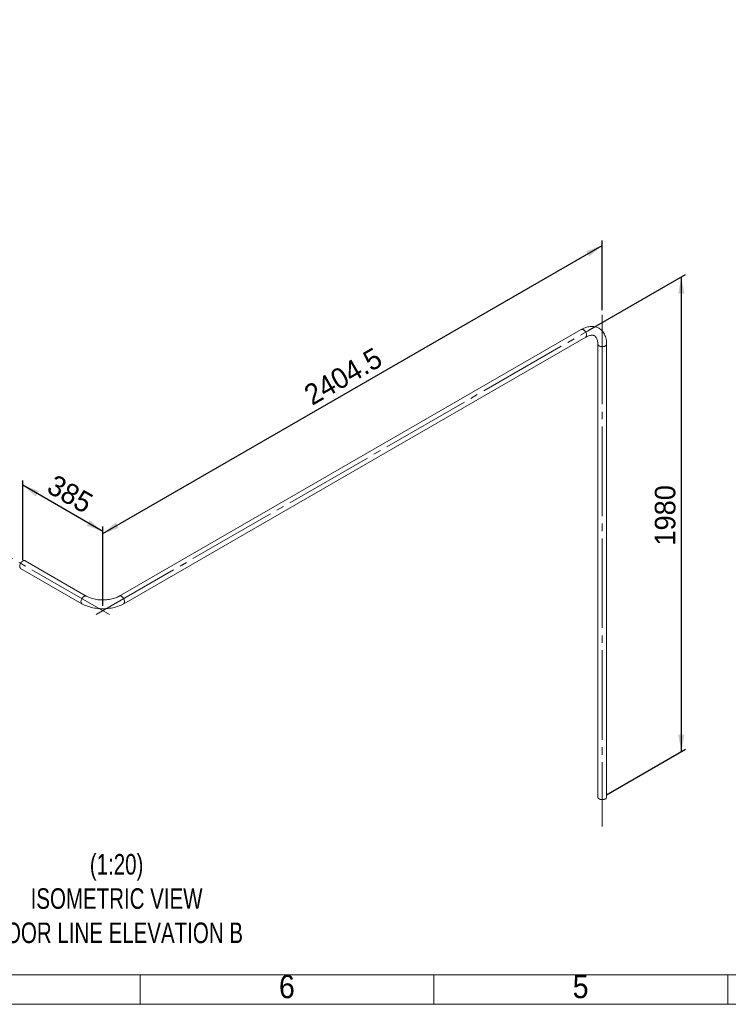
# Paper-space layout 'Hoja2' of a CAD drawing. Header units: millimetres. Extents: x 300 to 16757, y 100 to 11782.
# Tile 5 of 17: x 10100 to 12512, y 100 to 3455. Entities that reach past the tile are written whole.
import ezdxf

# ---------------------------------------------------------------- set-up
doc = ezdxf.new("R2010")
doc.units = ezdxf.units.MM
doc.linetypes.add('SLD-Centrada-trazos-largos', pattern=[19.05, 15.24, -1.27, 1.27, -1.27])
doc.linetypes.add('SLD-Continua', pattern=[0])
doc.layers.add('COTAS', color=1, linetype='SLD-Continua')
doc.styles.add('SLDTEXTSTYLE3', font='GOTHIC.TTF', dxfattribs={"width": 0.913})
doc.styles.add('SLDTEXTSTYLE6', font='ARIALN.TTF', dxfattribs={"width": 0.87})
doc.styles.add('SLDTEXTSTYLE8', font='ARIAL.TTF', dxfattribs={"width": 0.948})
doc.dimstyles.new('SLDDIMSTYLE2', dxfattribs={"dimtxt": 70, "dimasz": 70, "dimexe": 0, "dimexo": 0.0625, "dimgap": 17.5, "dimtad": 1, "dimlfac": 0.666667, "dimrnd": 1e-09, "dimzin": 12, "dimdsep": 46, "dimtxsty": 'SLDTEXTSTYLE8', "dimsah": 1, "dimcen": 0.09, "dimadec": 0, "dimazin": 3, "dimtfac": 1, "dimtofl": 0, "dimtmove": 0, "dimatfit": 3, "dimfxl": 1, "dimfrac": 2, "dimtolj": 1, "dimtzin": 12, "dimarcsym": 0})

# ---------------------------------------------------------------- blocks, each defined once
blk = doc.blocks.new('_D_5')
at = {"layer": 'COTAS', "ltscale": 20}
for p, q in [((10382.4, 1703.8), (12082.7, 2685.4)), ((12082.7, 2465.4), (12082.7, 2701.7)), ((10382.4, 1457.4), (10382.4, 1720.2))]:
    blk.add_line(p, q, dxfattribs=at)
for points in [[(12082.7, 2685.4), (12027.8, 2666.1), (12038.6, 2647.5)], [(10382.4, 1703.8), (10437.3, 1723.1), (10426.6, 1741.7)]]:
    blk.add_solid(points, dxfattribs=at)
at = {"layer": 'COTAS', "ltscale": 20, "insert": (11060.1, 2199.2), "char_height": 70, "attachment_point": 1, "rotation": 29.9973, "style": 'SLDTEXTSTYLE8'}
blk.add_mtext('2404.5', dxfattribs=at)
blk = doc.blocks.new('_D_6')
at = {"layer": 'COTAS', "ltscale": 20}
for p, q in [((12033.2, 2394), (12366.1, 2586.2)), ((12352, 2578), (12352, 961.3)), ((12096.8, 814), (12366.1, 969.5))]:
    blk.add_line(p, q, dxfattribs=at)
for points in [[(12352, 2578), (12341.2, 2520.9), (12362.7, 2520.9)], [(12352, 961.3), (12362.7, 1018.4), (12341.2, 1018.4)]]:
    blk.add_solid(points, dxfattribs=at)
at = {"layer": 'COTAS', "ltscale": 20, "insert": (12261.7, 1662.7), "char_height": 70, "attachment_point": 1, "rotation": 90, "style": 'SLDTEXTSTYLE8'}
blk.add_mtext('1980', dxfattribs=at)
blk = doc.blocks.new('_D_7')
at = {"layer": 'COTAS', "ltscale": 20}
for p, q in [((10110.2, 1614.5), (10110.2, 1884.6)), ((10382.4, 1711.2), (10110.2, 1868.3)), ((10382.4, 1457.4), (10382.4, 1727.5))]:
    blk.add_line(p, q, dxfattribs=at)
for points in [[(10110.2, 1868.3), (10154.3, 1830.4), (10165.1, 1849.1)], [(10382.4, 1711.2), (10338.3, 1749.1), (10327.6, 1730.4)]]:
    blk.add_solid(points, dxfattribs=at)
at = {"layer": 'COTAS', "ltscale": 20, "insert": (10222, 1908), "char_height": 70, "attachment_point": 1, "rotation": 330.0027, "style": 'SLDTEXTSTYLE8'}
blk.add_mtext('385', dxfattribs=at)

psp = doc.layouts.new('Hoja2')

# ---------------------------------------------------------------- linework, layer by layer
at = {"color": 7, "linetype": 'SLD-Continua', "lineweight": 18, "ltscale": 20}
for p, q in [((12011.543, 2398.833), (10438.584, 1490.783)), ((10453.582, 1464.802), (12026.541, 2372.852)), ((12067.682, 2349.092), (12067.682, 805.83)), ((12097.682, 805.83), (12097.682, 2349.092)), ((10326.303, 1490.783), (10117.707, 1611.204)), ((10102.708, 1585.222), (10311.304, 1464.802)), ((16620, 200), (400, 200)), ((10510, 200), (10510, 100)), ((11510, 200), (11510, 100)), ((13020, 200), (12320, 200)), ((12510, 200), (12510, 100)), ((16720, 100), (300, 100))]:
    psp.add_line(p, q, dxfattribs=at)
at = {"color": 7, "linetype": 'SLD-Continua', "lineweight": 18, "ltscale": 20, "flags": 128}
for points in [[(12097.682, 2349.092), (12097.645, 2351.776), (12097.38, 2356.695), (12096.856, 2361.499), (12096.07, 2366.165), (12095.021, 2370.671), (12093.713, 2374.997), (12092.149, 2379.122), (12090.338, 2383.027), (12088.292, 2386.694), (12086.021, 2390.11), (12083.541, 2393.263), (12080.865, 2396.147), (12078.007, 2398.757), (12074.979, 2401.088), (12071.794, 2403.14), (12068.463, 2404.909), (12064.997, 2406.394), (12061.406, 2407.594), (12057.7, 2408.505), (12053.884, 2409.127), (12049.966, 2409.457), (12045.953, 2409.492), (12041.852, 2409.228), (12037.674, 2408.662), (12033.429, 2407.792), (12029.132, 2406.617), (12024.8, 2405.141), (12020.448, 2403.367), (12016.095, 2401.302), (12011.543, 2398.833)], [(12011.543, 2398.833), (12011.687, 2398.914), (12012.94, 2399.383), (12014.336, 2399.536), (12015.842, 2399.367), (12017.423, 2398.882), (12019.042, 2398.091)], [(12011.544, 2398.834), (12012.294, 2399.188), (12013.622, 2399.5), (12015.077, 2399.492), (12016.625, 2399.164), (12018.23, 2398.523), (12019.854, 2397.586), (12021.459, 2396.373), (12023.007, 2394.914), (12024.462, 2393.242), (12025.79, 2391.396), (12026.96, 2389.42), (12027.945, 2387.361), (12028.721, 2385.266), (12029.269, 2383.184), (12029.579, 2381.165), (12029.641, 2379.255), (12029.455, 2377.5), (12029.024, 2375.94), (12028.36, 2374.612), (12027.477, 2373.548), (12026.541, 2372.852)], [(12019.042, 2398.091), (12020.661, 2397.012), (12022.242, 2395.672), (12023.748, 2394.102), (12025.144, 2392.338), (12026.397, 2390.422), (12027.477, 2388.398), (12028.36, 2386.315), (12029.024, 2384.22), (12029.455, 2382.163), (12029.641, 2380.193), (12029.579, 2378.355), (12029.269, 2376.693), (12028.721, 2375.245), (12027.945, 2374.045), (12026.96, 2373.122), (12026.541, 2372.852)], [(12026.541, 2372.852), (12028.165, 2373.76), (12031.215, 2375.306), (12034.176, 2376.602), (12037.032, 2377.65), (12039.766, 2378.456), (12042.366, 2379.028), (12044.823, 2379.376), (12047.132, 2379.511), (12049.295, 2379.445), (12051.325, 2379.184), (12053.242, 2378.724), (12055.083, 2378.046), (12056.886, 2377.101), (12058.662, 2375.827), (12060.099, 2374.479), (12061.388, 2372.965), (12062.558, 2371.27), (12063.722, 2369.182), (12064.744, 2366.882), (12065.625, 2364.364), (12066.361, 2361.629), (12066.944, 2358.678), (12067.364, 2355.519), (12067.612, 2352.161), (12067.682, 2349.092)], [(12067.682, 2349.08), (12067.75, 2348.264), (12068.144, 2346.958), (12068.879, 2345.702), (12069.937, 2344.525), (12071.294, 2343.456), (12072.918, 2342.518), (12074.771, 2341.735), (12076.809, 2341.124), (12078.985, 2340.7), (12081.247, 2340.473), (12083.543, 2340.447), (12085.819, 2340.624), (12088.021, 2341), (12090.099, 2341.566), (12092.002, 2342.307), (12093.687, 2343.208), (12095.114, 2344.247), (12096.249, 2345.399), (12097.067, 2346.638), (12097.547, 2347.935), (12097.682, 2349.093)], [(12067.682, 2349.092), (12067.684, 2348.926), (12067.904, 2347.607), (12068.47, 2346.322), (12069.369, 2345.102), (12070.58, 2343.976), (12072.075, 2342.969)], [(12072.075, 2342.969), (12073.818, 2342.106), (12075.77, 2341.407), (12077.883, 2340.888), (12080.108, 2340.561), (12082.394, 2340.435), (12084.687, 2340.511), (12086.933, 2340.788), (12089.079, 2341.26), (12091.075, 2341.915), (12092.874, 2342.739), (12094.435, 2343.712), (12095.72, 2344.811), (12096.699, 2346.01), (12097.35, 2347.281), (12097.657, 2348.595), (12097.682, 2349.092)], [(10102.708, 1585.222), (10101.772, 1585.918), (10100.889, 1586.982), (10100.225, 1588.31), (10099.795, 1589.87), (10099.608, 1591.625), (10099.671, 1593.535), (10099.98, 1595.554), (10100.529, 1597.636), (10101.304, 1599.731), (10102.289, 1601.791), (10103.459, 1603.766), (10104.787, 1605.612), (10106.242, 1607.284), (10107.791, 1608.744), (10109.395, 1609.956), (10111.019, 1610.894), (10112.624, 1611.534), (10114.172, 1611.862), (10115.627, 1611.87), (10116.956, 1611.558), (10117.707, 1611.204)], [(10311.304, 1464.802), (10310.368, 1465.498), (10309.486, 1466.562), (10308.821, 1467.89), (10308.391, 1469.45), (10308.205, 1471.205), (10308.267, 1473.115), (10308.576, 1475.134), (10309.125, 1477.216), (10309.901, 1479.311), (10310.885, 1481.37), (10312.055, 1483.346), (10313.384, 1485.192), (10314.839, 1486.864), (10316.387, 1488.323), (10317.992, 1489.536), (10319.616, 1490.474), (10321.221, 1491.114), (10322.769, 1491.442), (10324.224, 1491.45), (10325.552, 1491.138), (10326.299, 1490.786)], [(10326.303, 1490.783), (10325.234, 1491.245), (10323.871, 1491.478), (10322.389, 1491.39), (10320.823, 1490.982), (10319.21, 1490.266), (10317.587, 1489.258), (10315.993, 1487.98), (10314.465, 1486.464), (10313.038, 1484.745), (10311.747, 1482.863), (10310.621, 1480.862), (10309.687, 1478.788), (10308.966, 1476.692), (10308.476, 1474.621), (10308.228, 1472.625), (10308.228, 1470.75), (10308.476, 1469.04), (10308.966, 1467.535), (10309.687, 1466.27), (10310.621, 1465.276), (10311.304, 1464.802)], [(10438.584, 1490.783), (10436.918, 1489.851), (10433.551, 1488.132), (10429.96, 1486.507), (10426.158, 1484.988), (10422.159, 1483.588), (10417.981, 1482.314), (10413.642, 1481.178), (10409.161, 1480.186), (10404.558, 1479.346), (10399.853, 1478.664), (10395.069, 1478.144), (10390.225, 1477.791), (10385.345, 1477.605), (10380.451, 1477.589), (10375.564, 1477.743), (10370.709, 1478.066), (10365.906, 1478.557), (10361.179, 1479.21), (10356.548, 1480.023), (10352.034, 1480.99), (10347.659, 1482.104), (10343.442, 1483.357), (10339.401, 1484.74), (10335.556, 1486.242), (10331.921, 1487.853), (10328.513, 1489.559), (10326.303, 1490.783)], [(10438.584, 1490.784), (10438.728, 1490.864), (10439.981, 1491.333), (10441.377, 1491.486), (10442.883, 1491.317), (10444.464, 1490.832), (10446.083, 1490.041)], [(10453.582, 1464.802), (10454.518, 1465.498), (10455.401, 1466.562), (10456.065, 1467.89), (10456.496, 1469.45), (10456.682, 1471.205), (10456.62, 1473.115), (10456.31, 1475.134), (10455.762, 1477.216), (10454.986, 1479.311), (10454.001, 1481.37), (10452.831, 1483.346), (10451.503, 1485.192), (10450.048, 1486.864), (10448.5, 1488.323), (10446.895, 1489.536), (10445.271, 1490.474), (10443.666, 1491.114), (10442.118, 1491.442), (10440.663, 1491.45), (10439.335, 1491.138), (10438.584, 1490.783)], [(10446.083, 1490.041), (10447.702, 1488.963), (10449.283, 1487.622), (10450.789, 1486.052), (10452.185, 1484.288), (10453.438, 1482.372), (10454.518, 1480.348), (10455.401, 1478.265), (10456.065, 1476.17), (10456.496, 1474.114), (10456.682, 1472.143), (10456.62, 1470.305), (10456.31, 1468.643), (10455.762, 1467.195), (10454.986, 1465.995), (10454.001, 1465.072), (10453.581, 1464.801)], [(10311.304, 1464.802), (10313.666, 1463.48), (10318.207, 1461.157), (10322.934, 1459.007), (10327.832, 1457.035), (10332.886, 1455.244), (10338.08, 1453.635), (10343.398, 1452.213), (10348.824, 1450.977), (10354.343, 1449.931), (10359.939, 1449.075), (10365.597, 1448.411), (10371.301, 1447.939), (10377.036, 1447.661), (10382.785, 1447.575), (10388.533, 1447.684), (10394.264, 1447.985), (10399.962, 1448.48), (10405.612, 1449.166), (10411.197, 1450.044), (10416.704, 1451.112), (10422.117, 1452.369), (10427.42, 1453.814), (10432.599, 1455.444), (10437.64, 1457.258), (10442.527, 1459.255), (10447.246, 1461.432), (10451.78, 1463.786), (10453.582, 1464.802)], [(12067.682, 805.83), (12067.684, 805.664), (12067.904, 804.345), (12068.47, 803.06), (12069.369, 801.84), (12070.58, 800.713), (12072.075, 799.707)], [(12072.075, 799.707), (12073.818, 798.844), (12075.77, 798.145), (12077.883, 797.626), (12080.108, 797.299), (12082.394, 797.172), (12084.687, 797.249), (12086.933, 797.526), (12089.079, 797.998), (12091.075, 798.653), (12092.874, 799.477), (12094.435, 800.45), (12095.72, 801.548), (12096.699, 802.748), (12097.35, 804.019), (12097.657, 805.333), (12097.682, 805.83)]]:
    psp.add_lwpolyline(points, dxfattribs=at)
at = {"layer": 'COTAS', "linetype": 'SLD-Centrada-trazos-largos', "lineweight": 18, "ltscale": 20}
for p, q in [((10405.409, 1427.797), (6894.655, 3454.512)), ((12082.682, 2449.092), (12082.682, 705.83)), ((10359.478, 1427.797), (12105.647, 2435.838))]:
    psp.add_line(p, q, dxfattribs=at)

# ---------------------------------------------------------------- texts
at = {"color": 7, "linetype": 'Continuous', "lineweight": 0, "ltscale": 20, "char_height": 79.375, "attachment_point": 2, "style": 'SLDTEXTSTYLE3'}
for s, insert in [('6', (11009.201, 200.272)), ('5', (12009.201, 200.272))]:
    psp.add_mtext(s, dxfattribs=dict(at, insert=insert))
at = {"layer": 'COTAS', "ltscale": 20, "insert": (10429.438, 612.052), "char_height": 70, "attachment_point": 2, "style": 'SLDTEXTSTYLE6'}
psp.add_mtext('(1:20)^JISOMETRIC VIEW^JDOOR LINE ELEVATION B', dxfattribs=at)

# ---------------------------------------------------------------- dimensions: what is measured, and where the dimension line sits
at = {"layer": 'COTAS', "ltscale": 20}
for base, p1, p2, angle, picture, middle in [((12082.6816, 2685.369), (10382.4434, 1441.0543), (12082.6816, 2449.0922), 29.997312, '_D_5', (11232.5625, 2194.6057)), ((12351.978, 961.292), (12019.042, 2385.843), (12082.682, 805.83), 90, '_D_6', (12351.978, 1769.667)), ((10110.207, 1868.312), (10382.443, 1441.054), (10110.207, 1598.213), 330.002688, '_D_7', (10246.325, 1789.732))]:
    dim = psp.add_linear_dim(base=base, p1=p1, p2=p2, angle=angle, dimstyle='SLDDIMSTYLE2', dxfattribs=at)
    dim.commit()
    dim.dimension.update_dxf_attribs({"geometry": picture, "text_midpoint": middle, "dimtype": 160})

doc.saveas('drawing.dxf')
